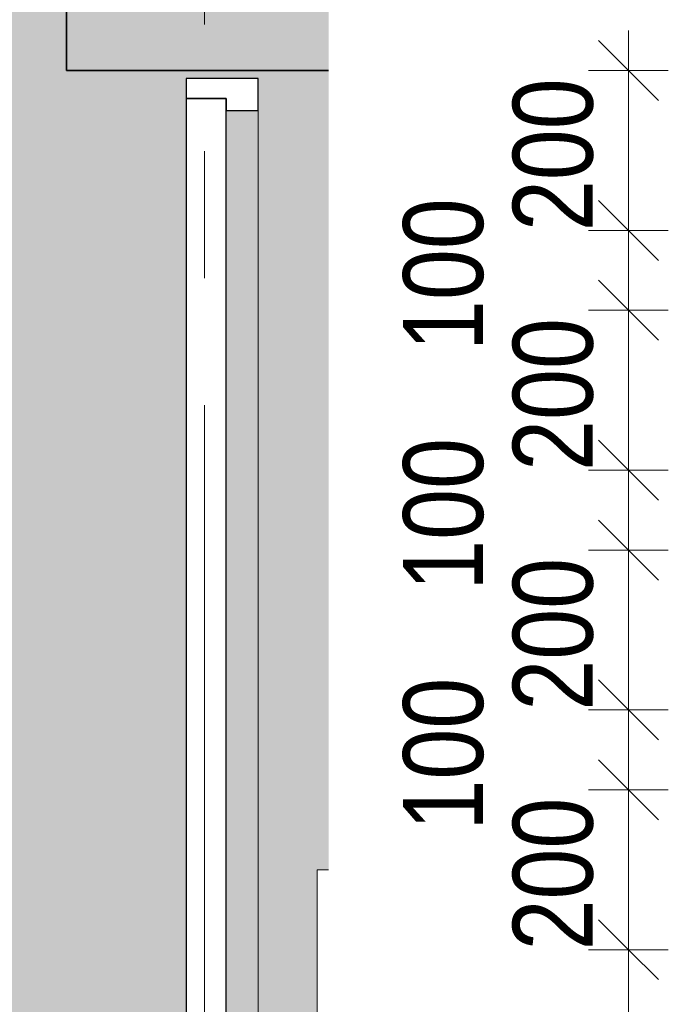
# Model space of a CAD drawing. Header units: millimetres. Extents: x -35550 to -1797, y -2320 to 9844.
# Tile 23 of 96: x -30374 to -29563, y -468 to 764. Entities that reach past the tile are written whole.
import ezdxf

# ---------------------------------------------------------------- set-up
doc = ezdxf.new("R2010")
doc.units = ezdxf.units.MM
doc.linetypes.add('Grid Line 1_2_', pattern=[1111.25, 635, -158.75, 158.75, -158.75])
for name, color, linetype, lineweight, true_color in [('Cut Pattern-1', 7, 'Continuous', 18, 0x787878), ('Doors-5', 7, 'Continuous', 18, 0x646464), ('Surface Pattern-1', 7, 'Continuous', 18, 0xc0c0c0)]:
    doc.layers.add(name, color=color, linetype=linetype, lineweight=lineweight, true_color=true_color)
for name, color, linetype, lineweight in [('Dimensions', 7, 'Continuous', 9), ('Dimensions-50', 7, 'Continuous', 9), ('Doors', 7, 'Continuous', 18), ('Doors-2', 7, 'Continuous', 25), ('Grids-1', 7, 'Grid Line 1_2_', 9), ('Walls', 7, 'Continuous', 18), ('Walls-1', 7, 'Continuous', 35)]:
    doc.layers.add(name, color=color, linetype=linetype, lineweight=lineweight)
doc.styles.add('Swis721 Cn BT_3', font='swissc.ttf', dxfattribs={"height": 100})
doc.dimstyles.new('Diagonal_-_2_0mm_1', dxfattribs={"dimscale": 304.8, "dimtxt": 100.941393, "dimasz": 0.246063, "dimexe": 0.164042, "dimexo": 0.0625, "dimgap": 0.04101, "dimtad": 1, "dimdec": 0, "dimzin": 0, "dimdsep": 46, "dimtxsty": 'Swis721 Cn BT_3', "dimblk1": 'OBLIQUE', "dimblk2": 'OBLIQUE', "dimsah": 1, "dimcen": 0.09, "dimdle": 0.164042, "dimazin": 0, "dimtfac": 1, "dimtdec": 4, "dimtix": 1, "dimtmove": 0, "dimatfit": 3, "dimfxl": 0.164042, "dimfxlon": 1, "dimtvp": 1, "dimtolj": 1, "dimtzin": 0, "dimarcsym": 2})
doc.dimstyles.new('Diagonal_-_2_0mm_2', dxfattribs={"dimscale": 304.8, "dimtxt": 100.941393, "dimasz": 0.246063, "dimexe": 0.164042, "dimexo": 0.0625, "dimgap": 0.04101, "dimtad": 1, "dimdec": 0, "dimzin": 0, "dimdsep": 46, "dimtxsty": 'Swis721 Cn BT_3', "dimblk1": 'OBLIQUE', "dimblk2": 'OBLIQUE', "dimsah": 1, "dimcen": 0.09, "dimdle": 0.164042, "dimazin": 0, "dimtfac": 1, "dimtdec": 4, "dimtix": 1, "dimtmove": 2, "dimatfit": 3, "dimfxl": 0.164042, "dimfxlon": 1, "dimtvp": 1, "dimtolj": 1, "dimtzin": 0, "dimarcsym": 2})

# ---------------------------------------------------------------- blocks, each defined once
blk = doc.blocks.new('SMA_D01_ 1-poolne - SU-P-01 - 1200x2100 EI-1929730-Trepikoja viidad')
at = {"layer": 'Doors-5'}
blk.add_hatch(color=256, dxfattribs=at).paths.add_polyline_path([(10467.1, -1370), (10467.1, 650), (10427.1, 650), (10427.1, -1370), (10452.1, -1370)], flags=0)
at = {"layer": 'Doors'}
blk.add_line((10467.1, 650), (10467.1, -1370), dxfattribs=at)
at = {"layer": 'Doors-2'}
for p, q in [((10467.1, 690), (10377.1, 690)), ((10377.1, 690), (10377.1, 665)), ((10467.1, 650), (10467.1, 690)), ((10377.1, 665), (10427.1, 665)), ((10427.1, 665), (10377.1, 665)), ((10377.1, 665), (10377.1, -1380)), ((10427.1, 665), (10427.1, 650)), ((10427.1, -1380), (10427.1, 665)), ((10427.1, 650), (10467.1, 650))]:
    blk.add_line(p, q, dxfattribs=at)
blk = doc.blocks.new('DIMBLOCK16-Trepikoja viidad')
at = {"layer": 'Dimensions-50', "lineweight": 35}
for p, q in [((-29612.7, -400), (-29650.2, -362.5)), ((-29612.7, -400), (-29575.2, -437.5)), ((-29612.7, -1400), (-29650.2, -1362.5)), ((-29612.7, -1400), (-29575.2, -1437.5))]:
    blk.add_line(p, q, dxfattribs=at)
at = {"layer": 'Dimensions-50'}
for p, q in [((-29662.7, -400), (-29562.7, -400)), ((-29612.7, -400), (-29662.7, -400)), ((-29612.7, -1450), (-29612.7, -400)), ((-29662.7, -1400), (-29562.7, -1400)), ((-29612.7, -1400), (-29662.7, -1400))]:
    blk.add_line(p, q, dxfattribs=at)
at = {"layer": 'Dimensions-50', "color": 0, "insert": (-29757.3, -1034.6), "char_height": 100, "width": 323.012, "attachment_point": 1, "rotation": 90, "line_spacing_factor": 0.961347, "style": 'Swis721 Cn BT_3'}
blk.add_mtext('1000', dxfattribs=at)
blk = doc.blocks.new('_Oblique')
at = {"color": 0, "linetype": 'ByBlock', "lineweight": -2}
blk.add_line((-0.5, -0.5), (0.5, 0.5), dxfattribs=at)
blk = doc.blocks.new('DIMBLOCK17-Trepikoja viidad')
at = {"layer": 'Dimensions-50', "lineweight": 35}
for p, q in [((-29612.7, -200), (-29650.2, -162.5)), ((-29612.7, -200), (-29575.2, -237.5)), ((-29612.7, -400), (-29650.2, -362.5)), ((-29612.7, -400), (-29575.2, -437.5))]:
    blk.add_line(p, q, dxfattribs=at)
at = {"layer": 'Dimensions-50'}
for p, q in [((-29662.7, -200), (-29562.7, -200)), ((-29612.7, -200), (-29662.7, -200)), ((-29612.7, -400), (-29612.7, -200)), ((-29662.7, -400), (-29562.7, -400)), ((-29612.7, -400), (-29662.7, -400))]:
    blk.add_line(p, q, dxfattribs=at)
at = {"layer": 'Dimensions-50', "color": 0, "insert": (-29757.3, -400.9), "char_height": 100, "width": 242.259, "attachment_point": 1, "rotation": 90, "line_spacing_factor": 0.961347, "style": 'Swis721 Cn BT_3'}
blk.add_mtext('200', dxfattribs=at)
blk = doc.blocks.new('DIMBLOCK18-Trepikoja viidad')
at = {"layer": 'Dimensions-50', "lineweight": 35}
for p, q in [((-29612.7, -100), (-29650.2, -62.5)), ((-29612.7, -100), (-29575.2, -137.5)), ((-29612.7, -200), (-29650.2, -162.5)), ((-29612.7, -200), (-29575.2, -237.5))]:
    blk.add_line(p, q, dxfattribs=at)
at = {"layer": 'Dimensions-50'}
for p, q in [((-29662.7, -100), (-29562.7, -100)), ((-29612.7, -100), (-29662.7, -100)), ((-29612.7, -200), (-29612.7, -100)), ((-29662.7, -200), (-29562.7, -200)), ((-29612.7, -200), (-29662.7, -200))]:
    blk.add_line(p, q, dxfattribs=at)
at = {"layer": 'Dimensions-50', "color": 0, "insert": (-29894.5, -250.9), "char_height": 100, "width": 242.259, "attachment_point": 1, "rotation": 90, "line_spacing_factor": 0.961347, "style": 'Swis721 Cn BT_3'}
blk.add_mtext('100', dxfattribs=at)
blk = doc.blocks.new('DIMBLOCK19-Trepikoja viidad')
at = {"layer": 'Dimensions-50', "lineweight": 35}
for p, q in [((-29612.7, 100), (-29650.2, 137.5)), ((-29612.7, 100), (-29575.2, 62.5)), ((-29612.7, -100), (-29650.2, -62.5)), ((-29612.7, -100), (-29575.2, -137.5))]:
    blk.add_line(p, q, dxfattribs=at)
at = {"layer": 'Dimensions-50'}
for p, q in [((-29662.7, 100), (-29562.7, 100)), ((-29612.7, 100), (-29662.7, 100)), ((-29612.7, -100), (-29612.7, 100)), ((-29662.7, -100), (-29562.7, -100)), ((-29612.7, -100), (-29662.7, -100))]:
    blk.add_line(p, q, dxfattribs=at)
at = {"layer": 'Dimensions-50', "color": 0, "insert": (-29757.3, -100.9), "char_height": 100, "width": 242.259, "attachment_point": 1, "rotation": 90, "line_spacing_factor": 0.961347, "style": 'Swis721 Cn BT_3'}
blk.add_mtext('200', dxfattribs=at)
blk = doc.blocks.new('DIMBLOCK20-Trepikoja viidad')
at = {"layer": 'Dimensions-50', "lineweight": 35}
for p, q in [((-29612.7, 200), (-29650.2, 237.5)), ((-29612.7, 200), (-29575.2, 162.5)), ((-29612.7, 100), (-29650.2, 137.5)), ((-29612.7, 100), (-29575.2, 62.5))]:
    blk.add_line(p, q, dxfattribs=at)
at = {"layer": 'Dimensions-50'}
for p, q in [((-29662.7, 200), (-29562.7, 200)), ((-29612.7, 200), (-29662.7, 200)), ((-29612.7, 100), (-29612.7, 200)), ((-29662.7, 100), (-29562.7, 100)), ((-29612.7, 100), (-29662.7, 100))]:
    blk.add_line(p, q, dxfattribs=at)
at = {"layer": 'Dimensions-50', "color": 0, "insert": (-29894.5, 49.1), "char_height": 100, "width": 242.259, "attachment_point": 1, "rotation": 90, "line_spacing_factor": 0.961347, "style": 'Swis721 Cn BT_3'}
blk.add_mtext('100', dxfattribs=at)
blk = doc.blocks.new('DIMBLOCK21-Trepikoja viidad')
at = {"layer": 'Dimensions-50', "lineweight": 35}
for p, q in [((-29612.7, 400), (-29650.2, 437.5)), ((-29612.7, 400), (-29575.2, 362.5)), ((-29612.7, 200), (-29650.2, 237.5)), ((-29612.7, 200), (-29575.2, 162.5))]:
    blk.add_line(p, q, dxfattribs=at)
at = {"layer": 'Dimensions-50'}
for p, q in [((-29662.7, 400), (-29562.7, 400)), ((-29612.7, 400), (-29662.7, 400)), ((-29612.7, 200), (-29612.7, 400)), ((-29662.7, 200), (-29562.7, 200)), ((-29612.7, 200), (-29662.7, 200))]:
    blk.add_line(p, q, dxfattribs=at)
at = {"layer": 'Dimensions-50', "color": 0, "insert": (-29757.3, 199.1), "char_height": 100, "width": 242.259, "attachment_point": 1, "rotation": 90, "line_spacing_factor": 0.961347, "style": 'Swis721 Cn BT_3'}
blk.add_mtext('200', dxfattribs=at)
blk = doc.blocks.new('DIMBLOCK22-Trepikoja viidad')
at = {"layer": 'Dimensions-50', "lineweight": 35}
for p, q in [((-29612.7, 500), (-29650.2, 537.5)), ((-29612.7, 500), (-29575.2, 462.5)), ((-29612.7, 400), (-29650.2, 437.5)), ((-29612.7, 400), (-29575.2, 362.5))]:
    blk.add_line(p, q, dxfattribs=at)
at = {"layer": 'Dimensions-50'}
for p, q in [((-29662.7, 500), (-29562.7, 500)), ((-29612.7, 500), (-29662.7, 500)), ((-29612.7, 400), (-29612.7, 500)), ((-29662.7, 400), (-29562.7, 400)), ((-29612.7, 400), (-29662.7, 400))]:
    blk.add_line(p, q, dxfattribs=at)
at = {"layer": 'Dimensions-50', "color": 0, "insert": (-29894.5, 349.1), "char_height": 100, "width": 242.259, "attachment_point": 1, "rotation": 90, "line_spacing_factor": 0.961347, "style": 'Swis721 Cn BT_3'}
blk.add_mtext('100', dxfattribs=at)
blk = doc.blocks.new('DIMBLOCK23-Trepikoja viidad')
at = {"layer": 'Dimensions-50'}
for p, q in [((-29612.7, 500), (-29612.7, 750)), ((-29662.7, 700), (-29562.7, 700)), ((-29612.7, 700), (-29662.7, 700)), ((-29662.7, 500), (-29562.7, 500)), ((-29612.7, 500), (-29662.7, 500))]:
    blk.add_line(p, q, dxfattribs=at)
at = {"layer": 'Dimensions-50', "lineweight": 35}
for p, q in [((-29612.7, 700), (-29650.2, 737.5)), ((-29612.7, 700), (-29575.2, 662.5)), ((-29612.7, 500), (-29650.2, 537.5)), ((-29612.7, 500), (-29575.2, 462.5))]:
    blk.add_line(p, q, dxfattribs=at)
at = {"layer": 'Dimensions-50', "color": 0, "insert": (-29757.3, 499.1), "char_height": 100, "width": 242.259, "attachment_point": 1, "rotation": 90, "line_spacing_factor": 0.961347, "style": 'Swis721 Cn BT_3'}
blk.add_mtext('200', dxfattribs=at)

msp = doc.modelspace()

# ---------------------------------------------------------------- hatches: boundary and pattern name
at = {"layer": 'Cut Pattern-1'}
msp.add_hatch(color=256, dxfattribs=at).paths.add_polyline_path([(-30315.8, 700), (-29987.7, 700), (-29987.7, 1400), (-30315.8, 1400), (-30315.8, 943.6)], flags=0)
at = {"layer": 'Surface Pattern-1'}
h = msp.add_hatch(color=256, dxfattribs=at)
h.paths.add_polyline_path([(-31548.4, -1400), (-30165.8, -1400), (-30165.8, 690), (-30075.8, 690), (-30075.8, -1400), (-30002, -1400), (-30002, 700), (-30315.8, 700), (-30315.8, 1103.3), (-31772.5, 1103.3), (-31772.5, 700), (-31768.1, 700), (-31768.1, 690), (-31548.4, 690), (-31548.4, -778)], flags=0)
h.paths.add_polyline_path([(-31166.5, -400), (-31292.9, -400), (-31292.9, -200), (-30492.9, -200), (-30392.9, -300), (-30492.9, -400), (-31068.3, -400)], flags=0)
h.paths.add_polyline_path([(-30577.1, -100), (-31292.9, -100), (-31292.9, 100), (-30492.9, 100), (-30392.9, 0), (-30492.9, -100)], flags=0)
h.paths.add_polyline_path([(-30492.9, 200), (-31292.9, 200), (-31292.9, 400), (-30492.9, 400), (-30392.9, 300)], flags=0)
h.paths.add_polyline_path([(-30492.9, 500), (-31292.9, 500), (-31392.9, 600), (-31292.9, 700), (-30492.9, 700), (-30492.9, 599.3)], flags=0)
msp.add_hatch(color=256, dxfattribs=at).paths.add_polyline_path([(-29987.7, -300), (-29987.7, 700), (-30002, 700), (-30002, -300)], flags=0)

# ---------------------------------------------------------------- linework, layer by layer
at = {"layer": 'Grids-1'}
for p, q in [((-30142.9, -353.5), (-30142.9, 2822.1)), ((-30142.9, -1603.5), (-30142.9, -353.5))]:
    msp.add_line(p, q, dxfattribs=at)
at = {"layer": 'Walls'}
for p, q in [((-30002, -300), (-29987.7, -300)), ((-30002, -1400), (-30002, -300))]:
    msp.add_line(p, q, dxfattribs=at)
at = {"layer": 'Walls-1'}
for p, q in [((-30315.8, 1400), (-30315.8, 700)), ((-30315.8, 700), (-29987.7, 700))]:
    msp.add_line(p, q, dxfattribs=at)

# ---------------------------------------------------------------- block references
at = {"layer": 'Doors'}
msp.add_blockref('SMA_D01_ 1-poolne - SU-P-01 - 1200x2100 EI-1929730-Trepikoja viidad', (-40542.9, 0), dxfattribs=at)

# ---------------------------------------------------------------- dimensions: what is measured, and where the dimension line sits
at = {"layer": 'Dimensions'}
for base, p1, p2, override, picture, middle in [((-29612.7, 700), (-29662.7, 500), (-29662.7, 700), {"dimpost": '<>', "dimfxl": 200}, 'DIMBLOCK23-Trepikoja viidad', (-29676.6, 600)), ((-29612.7, 400), (-29662.7, 200), (-29662.7, 400), {"dimpost": '<>', "dimfxl": 200}, 'DIMBLOCK21-Trepikoja viidad', (-29676.6, 300)), ((-29612.7, 100), (-29662.7, -100), (-29662.7, 100), {"dimpost": '<>', "dimfxl": 200}, 'DIMBLOCK19-Trepikoja viidad', (-29676.6, 0)), ((-29612.7, -200), (-29662.7, -400), (-29662.7, -200), {"dimpost": '<>', "dimfxl": 200}, 'DIMBLOCK17-Trepikoja viidad', (-29676.6, -300)), ((-29612.7, -400), (-29662.7, -1400), (-29662.7, -400), {"dimpost": '<>', "dimfxl": 1000}, 'DIMBLOCK16-Trepikoja viidad', (-29676.6, -900))]:
    dim = msp.add_linear_dim(base=base, p1=p1, p2=p2, angle=90, dimstyle='Diagonal_-_2_0mm_1', override=override, dxfattribs=at)
    dim.commit()
    dim.dimension.update_dxf_attribs({"geometry": picture, "text_midpoint": middle})
for base, p1, p2, picture, middle in [((-29612.7, 500), (-29662.7, 400), (-29662.7, 500), 'DIMBLOCK22-Trepikoja viidad', (-29827.8, 470.2)), ((-29612.7, 200), (-29662.7, 100), (-29662.7, 200), 'DIMBLOCK20-Trepikoja viidad', (-29827.8, 170.2)), ((-29612.7, -100), (-29662.7, -200), (-29662.7, -100), 'DIMBLOCK18-Trepikoja viidad', (-29827.8, -129.8))]:
    dim = msp.add_linear_dim(base=base, p1=p1, p2=p2, angle=90, dimstyle='Diagonal_-_2_0mm_2', override={"dimpost": '<>', "dimfxl": 100}, dxfattribs=at)
    dim.commit()
    dim.dimension.update_dxf_attribs({"geometry": picture, "text_midpoint": middle, "dimtype": 160, "text_rotation": 90})

doc.saveas('drawing.dxf')
